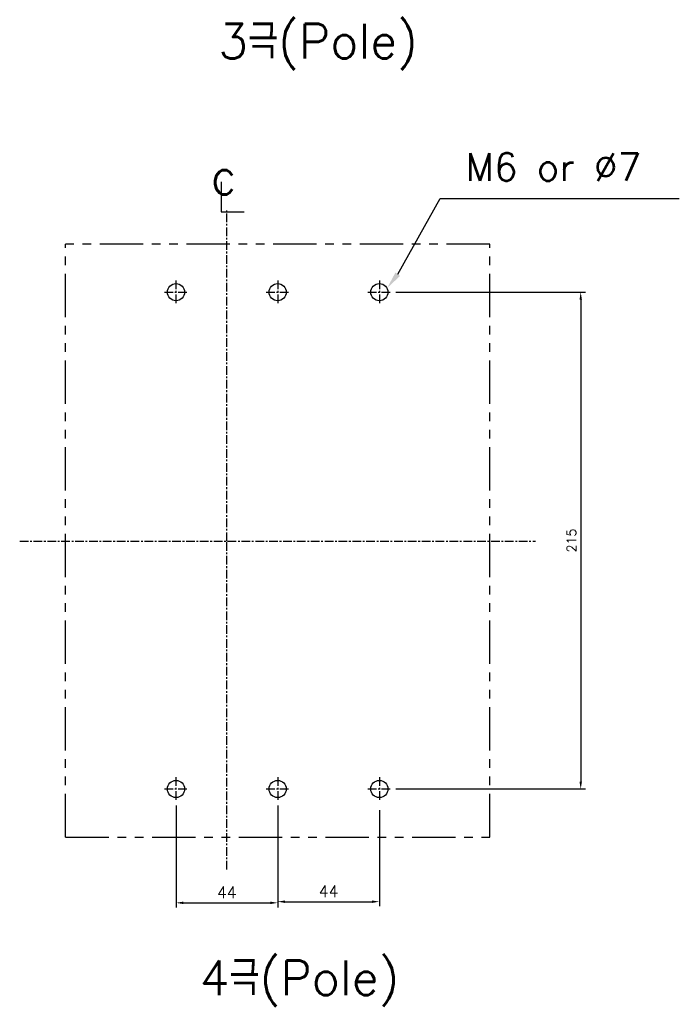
# Model space of a CAD drawing. Extents: x -2189 to 2710, y -907 to 1829.
# Tile 7 of 23: x -1357 to -1072, y 707 to 1133. Entities that reach past the tile are written whole.
import ezdxf

# ---------------------------------------------------------------- set-up
doc = ezdxf.new("R2010")
doc.units = 0
doc.header["$LTSCALE"] = 3
doc.header["$MEASUREMENT"] = 0
doc.linetypes.add('CENTER', pattern=[2, 1.25, -0.25, 0.25, -0.25])
doc.linetypes.add('PHANTOM2', pattern=[1.25, 0.625, -0.125, 0.125, -0.125, 0.125, -0.125])
doc.layers.get('0').update_dxf_attribs({"linetype": 'CONTINUOUS'})
doc.layers.get('Defpoints').update_dxf_attribs({"linetype": 'CONTINUOUS'})
for name, color, linetype in [('cen', 1, 'CENTER'), ('CENTER', 1, 'CENTER'), ('di', 3, 'CONTINUOUS'), ('NOTE', 4, 'CONTINUOUS')]:
    doc.layers.add(name, color=color, linetype=linetype)
doc.styles.add('K25', font='TXT', dxfattribs={"width": 0.9, "height": 2.5, "bigfont": 'TBHAN'})
doc.styles.add('KIM', font='ROMANS.shx', dxfattribs={"height": 5, "bigfont": 'GSG1.shx'})
doc.styles.get("Standard").update_dxf_attribs({"font": 'romans.shx', "height": 4, "bigfont": 'ghs.shx'})
doc.dimstyles.get("Standard").update_dxf_attribs({"dimtxt": 0.18, "dimasz": 0.18, "dimexe": 0.18, "dimexo": 0.0625, "dimgap": 0.09, "dimtad": 0, "dimtih": 1, "dimtoh": 1, "dimdec": 4, "dimzin": 0, "dimdsep": 46, "dimtxsty": 'Standard', "dimcen": 0.09, "dimadec": 0, "dimazin": 0, "dimtfac": 1, "dimtdec": 4, "dimtofl": 0, "dimtmove": 0, "dimatfit": 3, "dimfxl": 0, "dimtolj": 1, "dimtzin": 0, "dimarcsym": 0})
doc.dimstyles.new('STANDARD$0', dxfattribs={"dimtxt": 5, "dimasz": 5, "dimexe": 1, "dimexo": 2, "dimgap": 2, "dimtad": 1, "dimdec": 4, "dimzin": 12, "dimdsep": 46, "dimtxsty": 'KIM', "dimcen": -1, "dimdle": 0.1, "dimadec": 0, "dimazin": 0, "dimtfac": 1, "dimtdec": 4, "dimtmove": 0, "dimatfit": 3, "dimfxl": 0, "dimtolj": 1, "dimtzin": 0, "dimarcsym": 0})

# ---------------------------------------------------------------- blocks, each defined once
blk = doc.blocks.new('*D55')
at = {"layer": 'Defpoints', "color": 0}
for p in [(-1196.57, 1015.39), (-1196.57, 800.39), (-1114.63, 800.39)]:
    blk.add_point(p, dxfattribs=at)
at = {"layer": 'di'}
for p, q in [((-1194.57, 1015.39), (-1112.63, 1015.39)), ((-1114.63, 1012.19), (-1114.63, 803.59)), ((-1194.57, 800.39), (-1112.63, 800.39))]:
    blk.add_line(p, q, dxfattribs=at)
for points in [[(-1115.16, 1012.19), (-1114.1, 1012.19), (-1114.63, 1015.39)], [(-1115.16, 803.59), (-1114.1, 803.59), (-1114.63, 800.39)]]:
    blk.add_solid(points, dxfattribs=at)
at = {"layer": 'di', "insert": (-1118.63, 907.89), "char_height": 4, "attachment_point": 5, "rotation": 90}
blk.add_mtext('\\A1;215', dxfattribs=at)
blk = doc.blocks.new('*D99')
at = {"layer": 'Defpoints', "color": 0}
for p in [(-1289.77, 795.18), (-1245.77, 795.18), (-1245.77, 751.11)]:
    blk.add_point(p, dxfattribs=at)
at = {"layer": 'di'}
for p, q in [((-1289.77, 793.18), (-1289.77, 749.11)), ((-1245.77, 793.18), (-1245.77, 749.11)), ((-1286.57, 751.11), (-1248.97, 751.11))]:
    blk.add_line(p, q, dxfattribs=at)
for points in [[(-1286.57, 751.64), (-1286.57, 750.58), (-1289.77, 751.11)], [(-1248.97, 751.64), (-1248.97, 750.58), (-1245.77, 751.11)]]:
    blk.add_solid(points, dxfattribs=at)
at = {"layer": 'di', "insert": (-1267.77, 755.61), "char_height": 5, "attachment_point": 5, "style": 'KIM'}
blk.add_mtext('\\A1;44', dxfattribs=at)
blk = doc.blocks.new('*D100')
at = {"layer": 'Defpoints', "color": 0}
for p in [(-1245.77, 793.18), (-1201.77, 793.18), (-1201.77, 751.61)]:
    blk.add_point(p, dxfattribs=at)
at = {"layer": 'di'}
for p, q in [((-1245.77, 791.18), (-1245.77, 749.61)), ((-1201.77, 791.18), (-1201.77, 749.61)), ((-1242.57, 751.61), (-1204.97, 751.61))]:
    blk.add_line(p, q, dxfattribs=at)
for points in [[(-1242.57, 752.14), (-1242.57, 751.07), (-1245.77, 751.61)], [(-1204.97, 752.14), (-1204.97, 751.07), (-1201.77, 751.61)]]:
    blk.add_solid(points, dxfattribs=at)
at = {"layer": 'di', "insert": (-1223.77, 756.11), "char_height": 5, "attachment_point": 5, "style": 'KIM'}
blk.add_mtext('\\A1;44', dxfattribs=at)

msp = doc.modelspace()

# ---------------------------------------------------------------- linework, layer by layer
for centre in [(-1289.774, 1015.388), (-1245.774, 1015.388), (-1201.774, 1015.388), (-1289.774, 800.388), (-1245.774, 800.388), (-1201.774, 800.388)]:
    msp.add_circle(centre, 3.7)
at = {"layer": 'cen'}
for p, q in [((-1289.774, 1020.432), (-1289.774, 1010.344)), ((-1245.774, 1020.432), (-1245.774, 1010.344)), ((-1201.774, 1020.432), (-1201.774, 1010.344)), ((-1294.818, 1015.388), (-1284.73, 1015.388)), ((-1250.818, 1015.388), (-1240.73, 1015.388)), ((-1206.818, 1015.388), (-1196.73, 1015.388)), ((-1289.774, 805.432), (-1289.774, 795.344)), ((-1245.774, 805.432), (-1245.774, 795.344)), ((-1201.774, 805.432), (-1201.774, 795.344)), ((-1294.818, 800.388), (-1284.73, 800.388)), ((-1250.818, 800.388), (-1240.73, 800.388)), ((-1206.818, 800.388), (-1196.73, 800.388))]:
    msp.add_line(p, q, dxfattribs=at)
at = {"layer": 'CENTER'}
for p, q in [((-1267.774, 907.688), (-1267.774, 1050.81)), ((-1357.415, 907.688), (-1134.132, 907.688)), ((-1267.774, 765.516), (-1267.774, 907.688))]:
    msp.add_line(p, q, dxfattribs=at)
at = {"layer": 'di', "linetype": 'PHANTOM2', "ltscale": 10}
for p, q in [((-1153.974, 1036.188), (-1337.574, 1036.188)), ((-1337.574, 779.588), (-1337.574, 1036.188)), ((-1153.974, 779.588), (-1153.974, 1036.188)), ((-1337.574, 779.588), (-1153.974, 779.588))]:
    msp.add_line(p, q, dxfattribs=at)
at = {"layer": 'NOTE'}
for p, q in [((-1270.19, 1063.195), (-1270.19, 1050.156)), ((-1193.811, 1023.159), (-1175.477, 1055.911)), ((-1175.477, 1055.911), (-1071.965, 1055.911)), ((-1270.19, 1050.156), (-1260.277, 1050.156))]:
    msp.add_line(p, q, dxfattribs=at)
msp.add_solid([(-1192.819, 1022.399), (-1198.373, 1017.206), (-1194.803, 1023.919)], dxfattribs=at)

# ---------------------------------------------------------------- texts
at = {"layer": 'di'}
msp.add_text('M6 or %%C7', height=12, dxfattribs=at).set_placement((-1164.511, 1063.555))
at = {"layer": 'di', "char_height": 15, "width": 116.39597, "attachment_point": 1}
for s, insert in [('{\\Fromans,hgs|c129;3극(Pole)}', (-1271.496, 1131.576)), ('{\\Fromans,hgs|c129;4극(Pole)}', (-1279.516, 726.208))]:
    msp.add_mtext(s, dxfattribs=dict(at, insert=insert))
at = {"layer": 'NOTE', "style": 'K25', "width": 0.9}
msp.add_text('c', height=15.85, dxfattribs=at).set_placement((-1274.622, 1057.655))

# ---------------------------------------------------------------- dimensions: what is measured, and where the dimension line sits
at = {"layer": 'di'}
dim = msp.add_linear_dim(base=(-1114.631, 800.388), p1=(-1196.568, 1015.388), p2=(-1196.568, 800.388), angle=90, dimstyle='Standard', override={"dimtxt": 4, "dimasz": 3.2, "dimexe": 2, "dimexo": 2, "dimgap": 2, "dimtad": 1, "dimtih": 0, "dimtoh": 0, "dimdec": 2, "dimzin": 8, "dimcen": 0, "dimclrd": 256, "dimclre": 256, "dimclrt": 256, "dimadec": 2, "dimazin": 2, "dimtfac": 0.6, "dimtdec": 2, "dimtofl": 1, "dimtzin": 8, "dimlwd": 65535, "dimlwe": 65535, "dimarcsym": 1}, dxfattribs=at)
dim.commit()
dim.dimension.update_dxf_attribs({"geometry": '*D55', "text_midpoint": (-1118.631, 907.888)})
for base, p1, p2, picture, middle in [((-1245.774, 751.111), (-1289.774, 795.182), (-1245.774, 795.182), '*D99', (-1267.774, 755.611)), ((-1201.774, 751.608), (-1245.774, 793.182), (-1201.774, 793.182), '*D100', (-1223.774, 756.108))]:
    dim = msp.add_linear_dim(base=base, p1=p1, p2=p2, dimstyle='STANDARD$0', override={"dimtxt": 4, "dimasz": 3.2, "dimexe": 2, "dimdec": 2, "dimzin": 8, "dimcen": 0, "dimclrd": 256, "dimclre": 256, "dimclrt": 256, "dimadec": 2, "dimazin": 2, "dimtfac": 0.6, "dimtdec": 2, "dimtzin": 8, "dimlwd": 65535, "dimlwe": 65535, "dimarcsym": 1}, dxfattribs=at)
    dim.commit()
    dim.dimension.update_dxf_attribs({"geometry": picture, "text_midpoint": middle})

doc.saveas('drawing.dxf')
